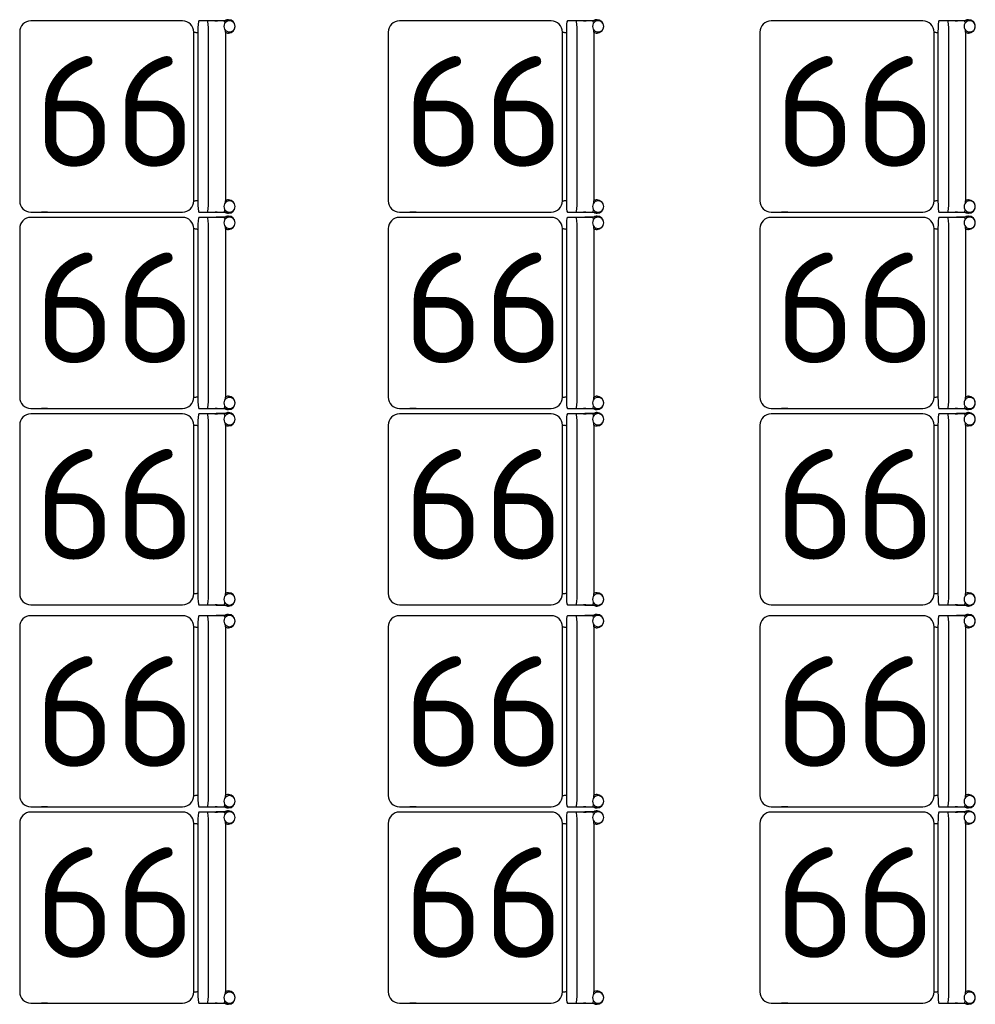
# Model space of a CAD drawing. Header units: millimetres. Extents: x 151654 to 877351, y 70322 to 154322.
# Tile 140 of 173: x 380825 to 382985, y 96958 to 99184. Entities that reach past the tile are written whole.
import ezdxf

# ---------------------------------------------------------------- set-up
doc = ezdxf.new("R2010")
doc.units = ezdxf.units.MM
doc.layers.add('Tech_equipment_001', color=3, linetype='Continuous', lineweight=30)
doc.styles.add('GOST', font='isocpeur.ttf')

msp = doc.modelspace()

# ---------------------------------------------------------------- linework, layer by layer
at = {"layer": 'Tech_equipment_001', "color": 152}
for p, q in [((381192.8, 99180.6), (380849.9, 99180.6)), ((380887.6, 99180.8), (380887.6, 99180.8)), ((381249.2, 99180.6), (381229.3, 99180.6)), ((381287.2, 99180.6), (381249.2, 99180.6)), ((381265.8, 99180.8), (381271.5, 99180.8)), ((381298.8, 99181.1), (381268.6, 99181.1)), ((382026.1, 99180.6), (381683.2, 99180.6)), ((381720.9, 99180.8), (381720.9, 99180.8)), ((382082.5, 99180.6), (382062.5, 99180.6)), ((382120.4, 99180.6), (382082.5, 99180.6)), ((382099, 99180.8), (382104.7, 99180.8)), ((382132.1, 99181.1), (382101.9, 99181.1)), ((382866.1, 99180.6), (382523.2, 99180.6)), ((382560.9, 99180.8), (382560.9, 99180.8)), ((382922.5, 99180.6), (382902.5, 99180.6)), ((382960.4, 99180.6), (382922.5, 99180.6)), ((382939, 99180.8), (382944.7, 99180.8)), ((382972.1, 99181.1), (382941.9, 99181.1)), ((380824.5, 99155.2), (380824.5, 98774.2)), ((381218.2, 98774.2), (381218.2, 99155.2)), ((381227.1, 99155.2), (381227.1, 98774.2)), ((381251.4, 98774.2), (381251.4, 99155.2)), ((381289.4, 99155.2), (381289.4, 98774.2)), ((381657.8, 99155.2), (381657.8, 98774.2)), ((382051.5, 98774.2), (382051.5, 99155.2)), ((382060.3, 99155.2), (382060.3, 98774.2)), ((382084.7, 98774.2), (382084.7, 99155.2)), ((382122.6, 99155.2), (382122.6, 98774.2)), ((382497.8, 99155.2), (382497.8, 98774.2)), ((382891.5, 98774.2), (382891.5, 99155.2)), ((382900.3, 99155.2), (382900.3, 98774.2)), ((382924.7, 98774.2), (382924.7, 99155.2)), ((382962.6, 99155.2), (382962.6, 98774.2)), ((380849.9, 98748.8), (381192.8, 98748.8)), ((380887.6, 98748.8), (380887.6, 98748.8)), ((381229.3, 98748.8), (381249.2, 98748.8)), ((381249.2, 98748.8), (381287.2, 98748.8)), ((381271.1, 98748.8), (381266.2, 98748.8)), ((381268.6, 98748.5), (381298.8, 98748.5)), ((381683.2, 98748.8), (382026.1, 98748.8)), ((381720.9, 98748.8), (381720.9, 98748.8)), ((382062.5, 98748.8), (382082.5, 98748.8)), ((382082.5, 98748.8), (382120.4, 98748.8)), ((382104.3, 98748.8), (382099.4, 98748.8)), ((382101.9, 98748.5), (382132.1, 98748.5)), ((382523.2, 98748.8), (382866.1, 98748.8)), ((382560.9, 98748.8), (382560.9, 98748.8)), ((382902.5, 98748.8), (382922.5, 98748.8)), ((382922.5, 98748.8), (382960.4, 98748.8)), ((382944.3, 98748.8), (382939.4, 98748.8)), ((382941.9, 98748.5), (382972.1, 98748.5)), ((381192.8, 98736.6), (380849.9, 98736.6)), ((380887.6, 98736.8), (380887.6, 98736.8)), ((381249.2, 98736.6), (381229.3, 98736.6)), ((381287.2, 98736.6), (381249.2, 98736.6)), ((381265.8, 98736.8), (381271.5, 98736.8)), ((381298.8, 98737.1), (381268.6, 98737.1)), ((382026.1, 98736.6), (381683.2, 98736.6)), ((381720.9, 98736.8), (381720.9, 98736.8)), ((382082.5, 98736.6), (382062.5, 98736.6)), ((382120.4, 98736.6), (382082.5, 98736.6)), ((382099, 98736.8), (382104.7, 98736.8)), ((382132.1, 98737.1), (382101.9, 98737.1)), ((382866.1, 98736.6), (382523.2, 98736.6)), ((382560.9, 98736.8), (382560.9, 98736.8)), ((382922.5, 98736.6), (382902.5, 98736.6)), ((382960.4, 98736.6), (382922.5, 98736.6)), ((382939, 98736.8), (382944.7, 98736.8)), ((382972.1, 98737.1), (382941.9, 98737.1)), ((380824.5, 98711.2), (380824.5, 98330.2)), ((381218.2, 98330.2), (381218.2, 98711.2)), ((381227.1, 98711.2), (381227.1, 98330.2)), ((381251.4, 98330.2), (381251.4, 98711.2)), ((381289.4, 98711.2), (381289.4, 98330.2)), ((381657.8, 98711.2), (381657.8, 98330.2)), ((382051.5, 98330.2), (382051.5, 98711.2)), ((382060.3, 98711.2), (382060.3, 98330.2)), ((382084.7, 98330.2), (382084.7, 98711.2)), ((382122.6, 98711.2), (382122.6, 98330.2)), ((382497.8, 98711.2), (382497.8, 98330.2)), ((382891.5, 98330.2), (382891.5, 98711.2)), ((382900.3, 98711.2), (382900.3, 98330.2)), ((382924.7, 98330.2), (382924.7, 98711.2)), ((382962.6, 98711.2), (382962.6, 98330.2)), ((380849.9, 98304.8), (381192.8, 98304.8)), ((380887.6, 98304.8), (380887.6, 98304.8)), ((381229.3, 98304.8), (381249.2, 98304.8)), ((381249.2, 98304.8), (381287.2, 98304.8)), ((381271.1, 98304.8), (381266.2, 98304.8)), ((381268.6, 98304.5), (381298.8, 98304.5)), ((381683.2, 98304.8), (382026.1, 98304.8)), ((381720.9, 98304.8), (381720.9, 98304.8)), ((382062.5, 98304.8), (382082.5, 98304.8)), ((382082.5, 98304.8), (382120.4, 98304.8)), ((382104.3, 98304.8), (382099.4, 98304.8)), ((382101.9, 98304.5), (382132.1, 98304.5)), ((382523.2, 98304.8), (382866.1, 98304.8)), ((382560.9, 98304.8), (382560.9, 98304.8)), ((382902.5, 98304.8), (382922.5, 98304.8)), ((382922.5, 98304.8), (382960.4, 98304.8)), ((382944.3, 98304.8), (382939.4, 98304.8)), ((382941.9, 98304.5), (382972.1, 98304.5)), ((381192.8, 98292.6), (380849.9, 98292.6)), ((380887.6, 98292.8), (380887.6, 98292.8)), ((381249.2, 98292.6), (381229.3, 98292.6)), ((381287.2, 98292.6), (381249.2, 98292.6)), ((381265.8, 98292.8), (381271.5, 98292.8)), ((381298.8, 98293.1), (381268.6, 98293.1)), ((382026.1, 98292.6), (381683.2, 98292.6)), ((381720.9, 98292.8), (381720.9, 98292.8)), ((382082.5, 98292.6), (382062.5, 98292.6)), ((382120.4, 98292.6), (382082.5, 98292.6)), ((382099, 98292.8), (382104.7, 98292.8)), ((382132.1, 98293.1), (382101.9, 98293.1)), ((382866.1, 98292.6), (382523.2, 98292.6)), ((382560.9, 98292.8), (382560.9, 98292.8)), ((382922.5, 98292.6), (382902.5, 98292.6)), ((382960.4, 98292.6), (382922.5, 98292.6)), ((382939, 98292.8), (382944.7, 98292.8)), ((382972.1, 98293.1), (382941.9, 98293.1)), ((380824.5, 98267.2), (380824.5, 97886.2)), ((381218.2, 97886.2), (381218.2, 98267.2)), ((381227.1, 98267.2), (381227.1, 97886.2)), ((381251.4, 97886.2), (381251.4, 98267.2)), ((381289.4, 98267.2), (381289.4, 97886.2)), ((381657.8, 98267.2), (381657.8, 97886.2)), ((382051.5, 97886.2), (382051.5, 98267.2)), ((382060.3, 98267.2), (382060.3, 97886.2)), ((382084.7, 97886.2), (382084.7, 98267.2)), ((382122.6, 98267.2), (382122.6, 97886.2)), ((382497.8, 98267.2), (382497.8, 97886.2)), ((382891.5, 97886.2), (382891.5, 98267.2)), ((382900.3, 98267.2), (382900.3, 97886.2)), ((382924.7, 97886.2), (382924.7, 98267.2)), ((382962.6, 98267.2), (382962.6, 97886.2)), ((380849.9, 97860.8), (381192.8, 97860.8)), ((380887.6, 97860.8), (380887.6, 97860.8)), ((381229.3, 97860.8), (381249.2, 97860.8)), ((381249.2, 97860.8), (381287.2, 97860.8)), ((381271.1, 97860.8), (381266.2, 97860.8)), ((381268.6, 97860.5), (381298.8, 97860.5)), ((381683.2, 97860.8), (382026.1, 97860.8)), ((381720.9, 97860.8), (381720.9, 97860.8)), ((382062.5, 97860.8), (382082.5, 97860.8)), ((382082.5, 97860.8), (382120.4, 97860.8)), ((382104.3, 97860.8), (382099.4, 97860.8)), ((382101.9, 97860.5), (382132.1, 97860.5)), ((382523.2, 97860.8), (382866.1, 97860.8)), ((382560.9, 97860.8), (382560.9, 97860.8)), ((382902.5, 97860.8), (382922.5, 97860.8)), ((382922.5, 97860.8), (382960.4, 97860.8)), ((382944.3, 97860.8), (382939.4, 97860.8)), ((382941.9, 97860.5), (382972.1, 97860.5)), ((381192.8, 97836.4), (380849.9, 97836.4)), ((380887.6, 97836.6), (380887.6, 97836.6)), ((381249.2, 97836.4), (381229.3, 97836.4)), ((381287.2, 97836.4), (381249.2, 97836.4)), ((381265.8, 97836.6), (381271.5, 97836.6)), ((381298.8, 97836.9), (381268.6, 97836.9)), ((382026.1, 97836.4), (381683.2, 97836.4)), ((381720.9, 97836.6), (381720.9, 97836.6)), ((382082.5, 97836.4), (382062.5, 97836.4)), ((382120.4, 97836.4), (382082.5, 97836.4)), ((382099, 97836.6), (382104.7, 97836.6)), ((382132.1, 97836.9), (382101.9, 97836.9)), ((382866.1, 97836.4), (382523.2, 97836.4)), ((382560.9, 97836.6), (382560.9, 97836.6)), ((382922.5, 97836.4), (382902.5, 97836.4)), ((382960.4, 97836.4), (382922.5, 97836.4)), ((382939, 97836.6), (382944.7, 97836.6)), ((382972.1, 97836.9), (382941.9, 97836.9)), ((380824.5, 97811), (380824.5, 97430)), ((381218.2, 97430), (381218.2, 97811)), ((381227.1, 97811), (381227.1, 97430)), ((381251.4, 97430), (381251.4, 97811)), ((381289.4, 97811), (381289.4, 97430)), ((381657.8, 97811), (381657.8, 97430)), ((382051.5, 97430), (382051.5, 97811)), ((382060.3, 97811), (382060.3, 97430)), ((382084.7, 97430), (382084.7, 97811)), ((382122.6, 97811), (382122.6, 97430)), ((382497.8, 97811), (382497.8, 97430)), ((382891.5, 97430), (382891.5, 97811)), ((382900.3, 97811), (382900.3, 97430)), ((382924.7, 97430), (382924.7, 97811)), ((382962.6, 97811), (382962.6, 97430)), ((380849.9, 97404.6), (381192.8, 97404.6)), ((381192.8, 97392.4), (380849.9, 97392.4)), ((380887.6, 97404.6), (380887.6, 97404.6)), ((380887.6, 97392.6), (380887.6, 97392.6)), ((381229.3, 97404.6), (381249.2, 97404.6)), ((381249.2, 97392.4), (381229.3, 97392.4)), ((381249.2, 97404.6), (381287.2, 97404.6)), ((381287.2, 97392.4), (381249.2, 97392.4)), ((381265.8, 97392.6), (381271.5, 97392.6)), ((381271.1, 97404.6), (381266.2, 97404.6)), ((381268.6, 97404.3), (381298.8, 97404.3)), ((381298.8, 97392.9), (381268.6, 97392.9)), ((381683.2, 97404.6), (382026.1, 97404.6)), ((382026.1, 97392.4), (381683.2, 97392.4)), ((381720.9, 97404.6), (381720.9, 97404.6)), ((381720.9, 97392.6), (381720.9, 97392.6)), ((382062.5, 97404.6), (382082.5, 97404.6)), ((382082.5, 97392.4), (382062.5, 97392.4)), ((382082.5, 97404.6), (382120.4, 97404.6)), ((382120.4, 97392.4), (382082.5, 97392.4)), ((382099, 97392.6), (382104.7, 97392.6)), ((382104.3, 97404.6), (382099.4, 97404.6)), ((382101.9, 97404.3), (382132.1, 97404.3)), ((382132.1, 97392.9), (382101.9, 97392.9)), ((382523.2, 97404.6), (382866.1, 97404.6)), ((382866.1, 97392.4), (382523.2, 97392.4)), ((382560.9, 97404.6), (382560.9, 97404.6)), ((382560.9, 97392.6), (382560.9, 97392.6)), ((382902.5, 97404.6), (382922.5, 97404.6)), ((382922.5, 97392.4), (382902.5, 97392.4)), ((382922.5, 97404.6), (382960.4, 97404.6)), ((382960.4, 97392.4), (382922.5, 97392.4)), ((382939, 97392.6), (382944.7, 97392.6)), ((382944.3, 97404.6), (382939.4, 97404.6)), ((382941.9, 97404.3), (382972.1, 97404.3)), ((382972.1, 97392.9), (382941.9, 97392.9)), ((380824.5, 97367), (380824.5, 96986)), ((381218.2, 96986), (381218.2, 97367)), ((381227.1, 97367), (381227.1, 96986)), ((381251.4, 96986), (381251.4, 97367)), ((381289.4, 97367), (381289.4, 96986)), ((381657.8, 97367), (381657.8, 96986)), ((382051.5, 96986), (382051.5, 97367)), ((382060.3, 97367), (382060.3, 96986)), ((382084.7, 96986), (382084.7, 97367)), ((382122.6, 97367), (382122.6, 96986)), ((382497.8, 97367), (382497.8, 96986)), ((382891.5, 96986), (382891.5, 97367)), ((382900.3, 97367), (382900.3, 96986)), ((382924.7, 96986), (382924.7, 97367)), ((382962.6, 97367), (382962.6, 96986)), ((380849.9, 96960.6), (381192.8, 96960.6)), ((380887.6, 96960.6), (380887.6, 96960.6)), ((381229.3, 96960.6), (381249.2, 96960.6)), ((381249.2, 96960.6), (381287.2, 96960.6)), ((381271.1, 96960.6), (381266.2, 96960.6)), ((381268.6, 96960.3), (381298.8, 96960.3)), ((381683.2, 96960.6), (382026.1, 96960.6)), ((381720.9, 96960.6), (381720.9, 96960.6)), ((382062.5, 96960.6), (382082.5, 96960.6)), ((382082.5, 96960.6), (382120.4, 96960.6)), ((382104.3, 96960.6), (382099.4, 96960.6)), ((382101.9, 96960.3), (382132.1, 96960.3)), ((382523.2, 96960.6), (382866.1, 96960.6)), ((382560.9, 96960.6), (382560.9, 96960.6)), ((382902.5, 96960.6), (382922.5, 96960.6)), ((382922.5, 96960.6), (382960.4, 96960.6)), ((382944.3, 96960.6), (382939.4, 96960.6)), ((382941.9, 96960.3), (382972.1, 96960.3))]:
    msp.add_line(p, q, dxfattribs=at)
at = {"layer": 'Tech_equipment_001', "color": 152, "flags": 128}
for points in [[(381218.2, 99155.2), (381219.7, 99155.2), (381221.3, 99155.1), (381222.8, 99154.9), (381224.3, 99154.7), (381225.8, 99154.4), (381227.1, 99154.1)], [(382051.5, 99155.2), (382053, 99155.2), (382054.5, 99155.1), (382056, 99154.9), (382057.5, 99154.7), (382059, 99154.4), (382060.3, 99154.1)], [(382891.5, 99155.2), (382893, 99155.2), (382894.5, 99155.1), (382896, 99154.9), (382897.5, 99154.7), (382899, 99154.4), (382900.3, 99154.1)], [(381218.2, 98774.2), (381219.7, 98774.2), (381221.3, 98774.3), (381222.8, 98774.5), (381224.3, 98774.7), (381225.8, 98775), (381227.1, 98775.2)], [(382051.5, 98774.2), (382053, 98774.2), (382054.5, 98774.3), (382056, 98774.5), (382057.5, 98774.7), (382059, 98775), (382060.3, 98775.2)], [(382891.5, 98774.2), (382893, 98774.2), (382894.5, 98774.3), (382896, 98774.5), (382897.5, 98774.7), (382899, 98775), (382900.3, 98775.2)], [(380887.6, 98748.5), (380873.6, 98748.5)], [(381720.9, 98748.5), (381706.8, 98748.5)], [(382560.9, 98748.5), (382546.8, 98748.5)], [(381218.2, 98711.2), (381219.7, 98711.2), (381221.3, 98711.1), (381222.8, 98710.9), (381224.3, 98710.7), (381225.8, 98710.4), (381227.1, 98710.1)], [(382051.5, 98711.2), (382053, 98711.2), (382054.5, 98711.1), (382056, 98710.9), (382057.5, 98710.7), (382059, 98710.4), (382060.3, 98710.1)], [(382891.5, 98711.2), (382893, 98711.2), (382894.5, 98711.1), (382896, 98710.9), (382897.5, 98710.7), (382899, 98710.4), (382900.3, 98710.1)], [(381218.2, 98330.2), (381219.7, 98330.2), (381221.3, 98330.3), (381222.8, 98330.5), (381224.3, 98330.7), (381225.8, 98331), (381227.1, 98331.2)], [(382051.5, 98330.2), (382053, 98330.2), (382054.5, 98330.3), (382056, 98330.5), (382057.5, 98330.7), (382059, 98331), (382060.3, 98331.2)], [(382891.5, 98330.2), (382893, 98330.2), (382894.5, 98330.3), (382896, 98330.5), (382897.5, 98330.7), (382899, 98331), (382900.3, 98331.2)], [(380887.6, 98304.5), (380873.6, 98304.5)], [(381720.9, 98304.5), (381706.8, 98304.5)], [(382560.9, 98304.5), (382546.8, 98304.5)], [(381218.2, 98267.2), (381219.7, 98267.2), (381221.3, 98267.1), (381222.8, 98266.9), (381224.3, 98266.7), (381225.8, 98266.4), (381227.1, 98266.1)], [(382051.5, 98267.2), (382053, 98267.2), (382054.5, 98267.1), (382056, 98266.9), (382057.5, 98266.7), (382059, 98266.4), (382060.3, 98266.1)], [(382891.5, 98267.2), (382893, 98267.2), (382894.5, 98267.1), (382896, 98266.9), (382897.5, 98266.7), (382899, 98266.4), (382900.3, 98266.1)], [(381218.2, 97886.2), (381219.7, 97886.2), (381221.3, 97886.3), (381222.8, 97886.5), (381224.3, 97886.7), (381225.8, 97887), (381227.1, 97887.2)], [(382051.5, 97886.2), (382053, 97886.2), (382054.5, 97886.3), (382056, 97886.5), (382057.5, 97886.7), (382059, 97887), (382060.3, 97887.2)], [(382891.5, 97886.2), (382893, 97886.2), (382894.5, 97886.3), (382896, 97886.5), (382897.5, 97886.7), (382899, 97887), (382900.3, 97887.2)], [(380887.6, 97860.5), (380873.6, 97860.5)], [(381720.9, 97860.5), (381706.8, 97860.5)], [(382560.9, 97860.5), (382546.8, 97860.5)], [(381218.2, 97811), (381219.7, 97811), (381221.3, 97810.9), (381222.8, 97810.7), (381224.3, 97810.5), (381225.8, 97810.2), (381227.1, 97809.9)], [(382051.5, 97811), (382053, 97811), (382054.5, 97810.9), (382056, 97810.7), (382057.5, 97810.5), (382059, 97810.2), (382060.3, 97809.9)], [(382891.5, 97811), (382893, 97811), (382894.5, 97810.9), (382896, 97810.7), (382897.5, 97810.5), (382899, 97810.2), (382900.3, 97809.9)], [(381218.2, 97430), (381219.7, 97430), (381221.3, 97430.1), (381222.8, 97430.3), (381224.3, 97430.5), (381225.8, 97430.8), (381227.1, 97431)], [(382051.5, 97430), (382053, 97430), (382054.5, 97430.1), (382056, 97430.3), (382057.5, 97430.5), (382059, 97430.8), (382060.3, 97431)], [(382891.5, 97430), (382893, 97430), (382894.5, 97430.1), (382896, 97430.3), (382897.5, 97430.5), (382899, 97430.8), (382900.3, 97431)], [(380887.6, 97404.3), (380873.6, 97404.3)], [(381720.9, 97404.3), (381706.8, 97404.3)], [(382560.9, 97404.3), (382546.8, 97404.3)], [(381218.2, 97367), (381219.7, 97367), (381221.3, 97366.9), (381222.8, 97366.7), (381224.3, 97366.5), (381225.8, 97366.2), (381227.1, 97365.9)], [(382051.5, 97367), (382053, 97367), (382054.5, 97366.9), (382056, 97366.7), (382057.5, 97366.5), (382059, 97366.2), (382060.3, 97365.9)], [(382891.5, 97367), (382893, 97367), (382894.5, 97366.9), (382896, 97366.7), (382897.5, 97366.5), (382899, 97366.2), (382900.3, 97365.9)], [(381218.2, 96986), (381219.7, 96986), (381221.3, 96986.1), (381222.8, 96986.3), (381224.3, 96986.5), (381225.8, 96986.8), (381227.1, 96987)], [(382051.5, 96986), (382053, 96986), (382054.5, 96986.1), (382056, 96986.3), (382057.5, 96986.5), (382059, 96986.8), (382060.3, 96987)], [(382891.5, 96986), (382893, 96986), (382894.5, 96986.1), (382896, 96986.3), (382897.5, 96986.5), (382899, 96986.8), (382900.3, 96987)], [(380887.6, 96960.3), (380873.6, 96960.3)], [(381720.9, 96960.3), (381706.8, 96960.3)], [(382560.9, 96960.3), (382546.8, 96960.3)]]:
    msp.add_lwpolyline(points, dxfattribs=at)
at = {"layer": 'Tech_equipment_001', "color": 152}
for centre, radius, start, end in [((380849.9, 99155.2), 25.4, 90, 180), ((381192.8, 99155.2), 25.4, 0, 90), ((381296.4, 99168.4), 15.1, 90, 120), ((381296.4, 99168.4), 15.1, 270, 90), ((381683.2, 99155.2), 25.4, 90, 180), ((382026.1, 99155.2), 25.4, 0, 90), ((382129.6, 99168.4), 15.1, 90, 120), ((382129.6, 99168.4), 15.1, 270, 90), ((382523.2, 99155.2), 25.4, 90, 180), ((382866.1, 99155.2), 25.4, 0, 90), ((382969.6, 99168.4), 15.1, 90, 120), ((382969.6, 99168.4), 15.1, 270, 90), ((381296.4, 99168.4), 15.1, 242.1834, 270), ((382129.6, 99168.4), 15.1, 242.1834, 270), ((382969.6, 99168.4), 15.1, 242.1834, 270), ((380849.9, 98774.2), 25.4, 180, 270), ((381192.8, 98774.2), 25.4, 270, 0), ((381296.4, 98761.2), 15.1, 90, 117.8166), ((381296.4, 98761.2), 15.1, 270, 90), ((381683.2, 98774.2), 25.4, 180, 270), ((382026.1, 98774.2), 25.4, 270, 0), ((382129.6, 98761.2), 15.1, 90, 117.8166), ((382129.6, 98761.2), 15.1, 270, 90), ((382523.2, 98774.2), 25.4, 180, 270), ((382866.1, 98774.2), 25.4, 270, 0), ((382969.6, 98761.2), 15.1, 90, 117.8166), ((382969.6, 98761.2), 15.1, 270, 90), ((381296.4, 98761.2), 15.1, 240, 270), ((382129.6, 98761.2), 15.1, 240, 270), ((382969.6, 98761.2), 15.1, 240, 270), ((380849.9, 98711.2), 25.4, 90, 180), ((381192.8, 98711.2), 25.4, 0, 90), ((381296.4, 98724.4), 15.1, 90, 120), ((381296.4, 98724.4), 15.1, 270, 90), ((381683.2, 98711.2), 25.4, 90, 180), ((382026.1, 98711.2), 25.4, 0, 90), ((382129.6, 98724.4), 15.1, 90, 120), ((382129.6, 98724.4), 15.1, 270, 90), ((382523.2, 98711.2), 25.4, 90, 180), ((382866.1, 98711.2), 25.4, 0, 90), ((382969.6, 98724.4), 15.1, 90, 120), ((382969.6, 98724.4), 15.1, 270, 90), ((381296.4, 98724.4), 15.1, 242.1834, 270), ((382129.6, 98724.4), 15.1, 242.1834, 270), ((382969.6, 98724.4), 15.1, 242.1834, 270), ((380849.9, 98330.2), 25.4, 180, 270), ((381192.8, 98330.2), 25.4, 270, 0), ((381296.4, 98317.2), 15.1, 90, 117.8166), ((381296.4, 98317.2), 15.1, 270, 90), ((381683.2, 98330.2), 25.4, 180, 270), ((382026.1, 98330.2), 25.4, 270, 0), ((382129.6, 98317.2), 15.1, 90, 117.8166), ((382129.6, 98317.2), 15.1, 270, 90), ((382523.2, 98330.2), 25.4, 180, 270), ((382866.1, 98330.2), 25.4, 270, 0), ((382969.6, 98317.2), 15.1, 90, 117.8166), ((382969.6, 98317.2), 15.1, 270, 90), ((381296.4, 98317.2), 15.1, 240, 270), ((382129.6, 98317.2), 15.1, 240, 270), ((382969.6, 98317.2), 15.1, 240, 270), ((380849.9, 98267.2), 25.4, 90, 180), ((381192.8, 98267.2), 25.4, 0, 90), ((381296.4, 98280.4), 15.1, 90, 120), ((381296.4, 98280.4), 15.1, 270, 90), ((381683.2, 98267.2), 25.4, 90, 180), ((382026.1, 98267.2), 25.4, 0, 90), ((382129.6, 98280.4), 15.1, 90, 120), ((382129.6, 98280.4), 15.1, 270, 90), ((382523.2, 98267.2), 25.4, 90, 180), ((382866.1, 98267.2), 25.4, 0, 90), ((382969.6, 98280.4), 15.1, 90, 120), ((382969.6, 98280.4), 15.1, 270, 90), ((381296.4, 98280.4), 15.1, 242.1834, 270), ((382129.6, 98280.4), 15.1, 242.1834, 270), ((382969.6, 98280.4), 15.1, 242.1834, 270), ((380849.9, 97886.2), 25.4, 180, 270), ((381192.8, 97886.2), 25.4, 270, 0), ((381296.4, 97873.2), 15.1, 90, 117.8166), ((381296.4, 97873.2), 15.1, 270, 90), ((381683.2, 97886.2), 25.4, 180, 270), ((382026.1, 97886.2), 25.4, 270, 0), ((382129.6, 97873.2), 15.1, 90, 117.8166), ((382129.6, 97873.2), 15.1, 270, 90), ((382523.2, 97886.2), 25.4, 180, 270), ((382866.1, 97886.2), 25.4, 270, 0), ((382969.6, 97873.2), 15.1, 90, 117.8166), ((382969.6, 97873.2), 15.1, 270, 90), ((381296.4, 97873.2), 15.1, 240, 270), ((382129.6, 97873.2), 15.1, 240, 270), ((382969.6, 97873.2), 15.1, 240, 270), ((380849.9, 97811), 25.4, 90, 180), ((381192.8, 97811), 25.4, 0, 90), ((381296.4, 97824.2), 15.1, 90, 120), ((381296.4, 97824.2), 15.1, 270, 90), ((381683.2, 97811), 25.4, 90, 180), ((382026.1, 97811), 25.4, 0, 90), ((382129.6, 97824.2), 15.1, 90, 120), ((382129.6, 97824.2), 15.1, 270, 90), ((382523.2, 97811), 25.4, 90, 180), ((382866.1, 97811), 25.4, 0, 90), ((382969.6, 97824.2), 15.1, 90, 120), ((382969.6, 97824.2), 15.1, 270, 90), ((381296.4, 97824.2), 15.1, 242.1834, 270), ((382129.6, 97824.2), 15.1, 242.1834, 270), ((382969.6, 97824.2), 15.1, 242.1834, 270), ((380849.9, 97430), 25.4, 180, 270), ((381192.8, 97430), 25.4, 270, 0), ((381296.4, 97417), 15.1, 90, 117.8166), ((381296.4, 97417), 15.1, 270, 90), ((381683.2, 97430), 25.4, 180, 270), ((382026.1, 97430), 25.4, 270, 0), ((382129.6, 97417), 15.1, 90, 117.8166), ((382129.6, 97417), 15.1, 270, 90), ((382523.2, 97430), 25.4, 180, 270), ((382866.1, 97430), 25.4, 270, 0), ((382969.6, 97417), 15.1, 90, 117.8166), ((382969.6, 97417), 15.1, 270, 90), ((380849.9, 97367), 25.4, 90, 180), ((381192.8, 97367), 25.4, 0, 90), ((381296.4, 97417), 15.1, 240, 270), ((381296.4, 97380.2), 15.1, 90, 120), ((381296.4, 97380.2), 15.1, 270, 90), ((381683.2, 97367), 25.4, 90, 180), ((382026.1, 97367), 25.4, 0, 90), ((382129.6, 97417), 15.1, 240, 270), ((382129.6, 97380.2), 15.1, 90, 120), ((382129.6, 97380.2), 15.1, 270, 90), ((382523.2, 97367), 25.4, 90, 180), ((382866.1, 97367), 25.4, 0, 90), ((382969.6, 97417), 15.1, 240, 270), ((382969.6, 97380.2), 15.1, 90, 120), ((382969.6, 97380.2), 15.1, 270, 90), ((381296.4, 97380.2), 15.1, 242.1834, 270), ((382129.6, 97380.2), 15.1, 242.1834, 270), ((382969.6, 97380.2), 15.1, 242.1834, 270), ((380849.9, 96986), 25.4, 180, 270), ((381192.8, 96986), 25.4, 270, 0), ((381296.4, 96973), 15.1, 90, 117.8166), ((381296.4, 96973), 15.1, 270, 90), ((381683.2, 96986), 25.4, 180, 270), ((382026.1, 96986), 25.4, 270, 0), ((382129.6, 96973), 15.1, 90, 117.8166), ((382129.6, 96973), 15.1, 270, 90), ((382523.2, 96986), 25.4, 180, 270), ((382866.1, 96986), 25.4, 270, 0), ((382969.6, 96973), 15.1, 90, 117.8166), ((382969.6, 96973), 15.1, 270, 90), ((381296.4, 96973), 15.1, 240, 270), ((382129.6, 96973), 15.1, 240, 270), ((382969.6, 96973), 15.1, 240, 270)]:
    msp.add_arc(centre, radius, start, end, dxfattribs=at)
for centre, major_axis, ratio, start_param, end_param in [((381229.3, 99155.2), (0, -25.4), 0.087156, 3.141593, 4.712389), ((381249.2, 99155.2), (0, 25.4), 0.087156, 4.712389, 6.283185), ((381298.8, 99168.4), (0, -12.7), 0.996195, 1.570796, 4.712389), ((381287.2, 99155.2), (0, 25.4), 0.087156, 5.759587, 6.283185), ((382062.5, 99155.2), (0, -25.4), 0.087156, 3.141593, 4.712389), ((382082.5, 99155.2), (0, 25.4), 0.087156, 4.712389, 6.283185), ((382132.1, 99168.4), (0, -12.7), 0.996195, 1.570796, 4.712389), ((382120.4, 99155.2), (0, 25.4), 0.087156, 5.759587, 6.283185), ((382902.5, 99155.2), (0, -25.4), 0.087156, 3.141593, 4.712389), ((382922.5, 99155.2), (0, 25.4), 0.087156, 4.712389, 6.283185), ((382972.1, 99168.4), (0, -12.7), 0.996195, 1.570796, 4.712389), ((382960.4, 99155.2), (0, 25.4), 0.087156, 5.759587, 6.283185), ((381298.8, 99168.4), (0, -12.7), 0.996195, 4.712389, 7.853982), ((381287.2, 99155.2), (0, 25.4), 0.087156, 4.712389, 4.928556), ((382132.1, 99168.4), (0, -12.7), 0.996195, 4.712389, 7.853982), ((382120.4, 99155.2), (0, 25.4), 0.087156, 4.712389, 4.928556), ((382972.1, 99168.4), (0, -12.7), 0.996195, 4.712389, 7.853982), ((382960.4, 99155.2), (0, 25.4), 0.087156, 4.712389, 4.928556), ((381229.3, 98774.2), (0, -25.4), 0.087156, 4.712389, 6.283185), ((381249.2, 98774.2), (0, 25.4), 0.087156, 3.141593, 4.712389), ((381298.8, 98761.2), (0, -12.7), 0.996195, 1.570796, 4.712389), ((381287.2, 98774.2), (0, -25.4), 0.087156, 1.358899, 1.570796), ((382062.5, 98774.2), (0, -25.4), 0.087156, 4.712389, 6.283185), ((382082.5, 98774.2), (0, 25.4), 0.087156, 3.141593, 4.712389), ((382132.1, 98761.2), (0, -12.7), 0.996195, 1.570796, 4.712389), ((382120.4, 98774.2), (0, -25.4), 0.087156, 1.358899, 1.570796), ((382902.5, 98774.2), (0, -25.4), 0.087156, 4.712389, 6.283185), ((382922.5, 98774.2), (0, 25.4), 0.087156, 3.141593, 4.712389), ((382972.1, 98761.2), (0, -12.7), 0.996195, 1.570796, 4.712389), ((382960.4, 98774.2), (0, -25.4), 0.087156, 1.358899, 1.570796), ((381298.8, 98761.2), (0, 12.7), 0.996195, 1.570796, 4.712389), ((381287.2, 98774.2), (0, 25.4), 0.087156, 3.141593, 3.738329), ((382132.1, 98761.2), (0, 12.7), 0.996195, 1.570796, 4.712389), ((382120.4, 98774.2), (0, 25.4), 0.087156, 3.141593, 3.738329), ((382972.1, 98761.2), (0, 12.7), 0.996195, 1.570796, 4.712389), ((382960.4, 98774.2), (0, 25.4), 0.087156, 3.141593, 3.738329), ((381229.3, 98711.2), (0, -25.4), 0.087156, 3.141593, 4.712389), ((381249.2, 98711.2), (0, 25.4), 0.087156, 4.712389, 6.283185), ((381298.8, 98724.4), (0, -12.7), 0.996195, 1.570796, 4.712389), ((381287.2, 98711.2), (0, 25.4), 0.087156, 5.759587, 6.283185), ((382062.5, 98711.2), (0, -25.4), 0.087156, 3.141593, 4.712389), ((382082.5, 98711.2), (0, 25.4), 0.087156, 4.712389, 6.283185), ((382132.1, 98724.4), (0, -12.7), 0.996195, 1.570796, 4.712389), ((382120.4, 98711.2), (0, 25.4), 0.087156, 5.759587, 6.283185), ((382902.5, 98711.2), (0, -25.4), 0.087156, 3.141593, 4.712389), ((382922.5, 98711.2), (0, 25.4), 0.087156, 4.712389, 6.283185), ((382972.1, 98724.4), (0, -12.7), 0.996195, 1.570796, 4.712389), ((382960.4, 98711.2), (0, 25.4), 0.087156, 5.759587, 6.283185), ((381298.8, 98724.4), (0, -12.7), 0.996195, 4.712389, 7.853982), ((381287.2, 98711.2), (0, 25.4), 0.087156, 4.712389, 4.928556), ((382132.1, 98724.4), (0, -12.7), 0.996195, 4.712389, 7.853982), ((382120.4, 98711.2), (0, 25.4), 0.087156, 4.712389, 4.928556), ((382972.1, 98724.4), (0, -12.7), 0.996195, 4.712389, 7.853982), ((382960.4, 98711.2), (0, 25.4), 0.087156, 4.712389, 4.928556), ((381229.3, 98330.2), (0, -25.4), 0.087156, 4.712389, 6.283185), ((381249.2, 98330.2), (0, 25.4), 0.087156, 3.141593, 4.712389), ((381298.8, 98317.2), (0, -12.7), 0.996195, 1.570796, 4.712389), ((381287.2, 98330.2), (0, -25.4), 0.087156, 1.358899, 1.570796), ((382062.5, 98330.2), (0, -25.4), 0.087156, 4.712389, 6.283185), ((382082.5, 98330.2), (0, 25.4), 0.087156, 3.141593, 4.712389), ((382132.1, 98317.2), (0, -12.7), 0.996195, 1.570796, 4.712389), ((382120.4, 98330.2), (0, -25.4), 0.087156, 1.358899, 1.570796), ((382902.5, 98330.2), (0, -25.4), 0.087156, 4.712389, 6.283185), ((382922.5, 98330.2), (0, 25.4), 0.087156, 3.141593, 4.712389), ((382972.1, 98317.2), (0, -12.7), 0.996195, 1.570796, 4.712389), ((382960.4, 98330.2), (0, -25.4), 0.087156, 1.358899, 1.570796), ((381298.8, 98317.2), (0, 12.7), 0.996195, 1.570796, 4.712389), ((381287.2, 98330.2), (0, 25.4), 0.087156, 3.141593, 3.738329), ((382132.1, 98317.2), (0, 12.7), 0.996195, 1.570796, 4.712389), ((382120.4, 98330.2), (0, 25.4), 0.087156, 3.141593, 3.738329), ((382972.1, 98317.2), (0, 12.7), 0.996195, 1.570796, 4.712389), ((382960.4, 98330.2), (0, 25.4), 0.087156, 3.141593, 3.738329), ((381229.3, 98267.2), (0, -25.4), 0.087156, 3.141593, 4.712389), ((381249.2, 98267.2), (0, 25.4), 0.087156, 4.712389, 6.283185), ((381298.8, 98280.4), (0, -12.7), 0.996195, 1.570796, 4.712389), ((381287.2, 98267.2), (0, 25.4), 0.087156, 5.759587, 6.283185), ((382062.5, 98267.2), (0, -25.4), 0.087156, 3.141593, 4.712389), ((382082.5, 98267.2), (0, 25.4), 0.087156, 4.712389, 6.283185), ((382132.1, 98280.4), (0, -12.7), 0.996195, 1.570796, 4.712389), ((382120.4, 98267.2), (0, 25.4), 0.087156, 5.759587, 6.283185), ((382902.5, 98267.2), (0, -25.4), 0.087156, 3.141593, 4.712389), ((382922.5, 98267.2), (0, 25.4), 0.087156, 4.712389, 6.283185), ((382972.1, 98280.4), (0, -12.7), 0.996195, 1.570796, 4.712389), ((382960.4, 98267.2), (0, 25.4), 0.087156, 5.759587, 6.283185), ((381298.8, 98280.4), (0, -12.7), 0.996195, 4.712389, 7.853982), ((381287.2, 98267.2), (0, 25.4), 0.087156, 4.712389, 4.928556), ((382132.1, 98280.4), (0, -12.7), 0.996195, 4.712389, 7.853982), ((382120.4, 98267.2), (0, 25.4), 0.087156, 4.712389, 4.928556), ((382972.1, 98280.4), (0, -12.7), 0.996195, 4.712389, 7.853982), ((382960.4, 98267.2), (0, 25.4), 0.087156, 4.712389, 4.928556), ((381229.3, 97886.2), (0, -25.4), 0.087156, 4.712389, 6.283185), ((381249.2, 97886.2), (0, 25.4), 0.087156, 3.141593, 4.712389), ((381298.8, 97873.2), (0, -12.7), 0.996195, 1.570796, 4.712389), ((381287.2, 97886.2), (0, -25.4), 0.087156, 1.358899, 1.570796), ((382062.5, 97886.2), (0, -25.4), 0.087156, 4.712389, 6.283185), ((382082.5, 97886.2), (0, 25.4), 0.087156, 3.141593, 4.712389), ((382132.1, 97873.2), (0, -12.7), 0.996195, 1.570796, 4.712389), ((382120.4, 97886.2), (0, -25.4), 0.087156, 1.358899, 1.570796), ((382902.5, 97886.2), (0, -25.4), 0.087156, 4.712389, 6.283185), ((382922.5, 97886.2), (0, 25.4), 0.087156, 3.141593, 4.712389), ((382972.1, 97873.2), (0, -12.7), 0.996195, 1.570796, 4.712389), ((382960.4, 97886.2), (0, -25.4), 0.087156, 1.358899, 1.570796), ((381298.8, 97873.2), (0, 12.7), 0.996195, 1.570796, 4.712389), ((381287.2, 97886.2), (0, 25.4), 0.087156, 3.141593, 3.738329), ((382132.1, 97873.2), (0, 12.7), 0.996195, 1.570796, 4.712389), ((382120.4, 97886.2), (0, 25.4), 0.087156, 3.141593, 3.738329), ((382972.1, 97873.2), (0, 12.7), 0.996195, 1.570796, 4.712389), ((382960.4, 97886.2), (0, 25.4), 0.087156, 3.141593, 3.738329), ((381229.3, 97811), (0, -25.4), 0.087156, 3.141593, 4.712389), ((381249.2, 97811), (0, 25.4), 0.087156, 4.712389, 6.283185), ((381298.8, 97824.2), (0, -12.7), 0.996195, 1.570796, 4.712389), ((381287.2, 97811), (0, 25.4), 0.087156, 5.759587, 6.283185), ((382062.5, 97811), (0, -25.4), 0.087156, 3.141593, 4.712389), ((382082.5, 97811), (0, 25.4), 0.087156, 4.712389, 6.283185), ((382132.1, 97824.2), (0, -12.7), 0.996195, 1.570796, 4.712389), ((382120.4, 97811), (0, 25.4), 0.087156, 5.759587, 6.283185), ((382902.5, 97811), (0, -25.4), 0.087156, 3.141593, 4.712389), ((382922.5, 97811), (0, 25.4), 0.087156, 4.712389, 6.283185), ((382972.1, 97824.2), (0, -12.7), 0.996195, 1.570796, 4.712389), ((382960.4, 97811), (0, 25.4), 0.087156, 5.759587, 6.283185), ((381298.8, 97824.2), (0, -12.7), 0.996195, 4.712389, 7.853982), ((381287.2, 97811), (0, 25.4), 0.087156, 4.712389, 4.928556), ((382132.1, 97824.2), (0, -12.7), 0.996195, 4.712389, 7.853982), ((382120.4, 97811), (0, 25.4), 0.087156, 4.712389, 4.928556), ((382972.1, 97824.2), (0, -12.7), 0.996195, 4.712389, 7.853982), ((382960.4, 97811), (0, 25.4), 0.087156, 4.712389, 4.928556), ((381229.3, 97430), (0, -25.4), 0.087156, 4.712389, 6.283185), ((381249.2, 97430), (0, 25.4), 0.087156, 3.141593, 4.712389), ((381298.8, 97417), (0, -12.7), 0.996195, 1.570796, 4.712389), ((381298.8, 97417), (0, 12.7), 0.996195, 1.570796, 4.712389), ((381287.2, 97430), (0, -25.4), 0.087156, 1.358899, 1.570796), ((382062.5, 97430), (0, -25.4), 0.087156, 4.712389, 6.283185), ((382082.5, 97430), (0, 25.4), 0.087156, 3.141593, 4.712389), ((382132.1, 97417), (0, -12.7), 0.996195, 1.570796, 4.712389), ((382132.1, 97417), (0, 12.7), 0.996195, 1.570796, 4.712389), ((382120.4, 97430), (0, -25.4), 0.087156, 1.358899, 1.570796), ((382902.5, 97430), (0, -25.4), 0.087156, 4.712389, 6.283185), ((382922.5, 97430), (0, 25.4), 0.087156, 3.141593, 4.712389), ((382972.1, 97417), (0, -12.7), 0.996195, 1.570796, 4.712389), ((382972.1, 97417), (0, 12.7), 0.996195, 1.570796, 4.712389), ((382960.4, 97430), (0, -25.4), 0.087156, 1.358899, 1.570796), ((381229.3, 97367), (0, -25.4), 0.087156, 3.141593, 4.712389), ((381249.2, 97367), (0, 25.4), 0.087156, 4.712389, 6.283185), ((381298.8, 97380.2), (0, -12.7), 0.996195, 1.570796, 4.712389), ((381287.2, 97430), (0, 25.4), 0.087156, 3.141593, 3.738329), ((381287.2, 97367), (0, 25.4), 0.087156, 5.759587, 6.283185), ((382062.5, 97367), (0, -25.4), 0.087156, 3.141593, 4.712389), ((382082.5, 97367), (0, 25.4), 0.087156, 4.712389, 6.283185), ((382132.1, 97380.2), (0, -12.7), 0.996195, 1.570796, 4.712389), ((382120.4, 97430), (0, 25.4), 0.087156, 3.141593, 3.738329), ((382120.4, 97367), (0, 25.4), 0.087156, 5.759587, 6.283185), ((382902.5, 97367), (0, -25.4), 0.087156, 3.141593, 4.712389), ((382922.5, 97367), (0, 25.4), 0.087156, 4.712389, 6.283185), ((382972.1, 97380.2), (0, -12.7), 0.996195, 1.570796, 4.712389), ((382960.4, 97430), (0, 25.4), 0.087156, 3.141593, 3.738329), ((382960.4, 97367), (0, 25.4), 0.087156, 5.759587, 6.283185), ((381298.8, 97380.2), (0, -12.7), 0.996195, 4.712389, 7.853982), ((381287.2, 97367), (0, 25.4), 0.087156, 4.712389, 4.928556), ((382132.1, 97380.2), (0, -12.7), 0.996195, 4.712389, 7.853982), ((382120.4, 97367), (0, 25.4), 0.087156, 4.712389, 4.928556), ((382972.1, 97380.2), (0, -12.7), 0.996195, 4.712389, 7.853982), ((382960.4, 97367), (0, 25.4), 0.087156, 4.712389, 4.928556), ((381229.3, 96986), (0, -25.4), 0.087156, 4.712389, 6.283185), ((381249.2, 96986), (0, 25.4), 0.087156, 3.141593, 4.712389), ((381298.8, 96973), (0, -12.7), 0.996195, 1.570796, 4.712389), ((381298.8, 96973), (0, 12.7), 0.996195, 1.570796, 4.712389), ((381287.2, 96986), (0, -25.4), 0.087156, 1.358899, 1.570796), ((382062.5, 96986), (0, -25.4), 0.087156, 4.712389, 6.283185), ((382082.5, 96986), (0, 25.4), 0.087156, 3.141593, 4.712389), ((382132.1, 96973), (0, -12.7), 0.996195, 1.570796, 4.712389), ((382132.1, 96973), (0, 12.7), 0.996195, 1.570796, 4.712389), ((382120.4, 96986), (0, -25.4), 0.087156, 1.358899, 1.570796), ((382902.5, 96986), (0, -25.4), 0.087156, 4.712389, 6.283185), ((382922.5, 96986), (0, 25.4), 0.087156, 3.141593, 4.712389), ((382972.1, 96973), (0, -12.7), 0.996195, 1.570796, 4.712389), ((382972.1, 96973), (0, 12.7), 0.996195, 1.570796, 4.712389), ((382960.4, 96986), (0, -25.4), 0.087156, 1.358899, 1.570796), ((381287.2, 96986), (0, 25.4), 0.087156, 3.141593, 3.738329), ((382120.4, 96986), (0, 25.4), 0.087156, 3.141593, 3.738329), ((382960.4, 96986), (0, 25.4), 0.087156, 3.141593, 3.738329)]:
    msp.add_ellipse(centre, major_axis=major_axis, ratio=ratio, start_param=start_param, end_param=end_param, dxfattribs=at)
for points in [[(381266.4, 99180.9), (381266.5, 99181), (381267.1, 99181), (381268.5, 99181.2), (381269.9, 99181.1), (381270.8, 99180.9)], [(382099.7, 99180.9), (382099.7, 99181), (382100.3, 99181), (382101.8, 99181.2), (382103.2, 99181.1), (382104.1, 99180.9)], [(382939.7, 99180.9), (382939.8, 99181), (382940.3, 99181), (382941.8, 99181.2), (382943.2, 99181.1), (382944.1, 99180.9)], [(381270.8, 98748.7), (381270.7, 98748.7), (381270.2, 98748.6), (381268.7, 98748.5), (381267.3, 98748.6), (381266.4, 98748.7)], [(382104.1, 98748.7), (382104, 98748.7), (382103.4, 98748.6), (382102, 98748.5), (382100.6, 98748.6), (382099.7, 98748.7)], [(382944.1, 98748.7), (382944, 98748.7), (382943.4, 98748.6), (382942, 98748.5), (382940.6, 98748.6), (382939.7, 98748.7)], [(381266.4, 98736.9), (381266.5, 98737), (381267.1, 98737), (381268.5, 98737.2), (381269.9, 98737.1), (381270.8, 98736.9)], [(382099.7, 98736.9), (382099.7, 98737), (382100.3, 98737), (382101.8, 98737.2), (382103.2, 98737.1), (382104.1, 98736.9)], [(382939.7, 98736.9), (382939.8, 98737), (382940.3, 98737), (382941.8, 98737.2), (382943.2, 98737.1), (382944.1, 98736.9)], [(381270.8, 98304.7), (381270.7, 98304.7), (381270.2, 98304.6), (381268.7, 98304.5), (381267.3, 98304.6), (381266.4, 98304.7)], [(382104.1, 98304.7), (382104, 98304.7), (382103.4, 98304.6), (382102, 98304.5), (382100.6, 98304.6), (382099.7, 98304.7)], [(382944.1, 98304.7), (382944, 98304.7), (382943.4, 98304.6), (382942, 98304.5), (382940.6, 98304.6), (382939.7, 98304.7)], [(381266.4, 98292.9), (381266.5, 98293), (381267.1, 98293), (381268.5, 98293.2), (381269.9, 98293.1), (381270.8, 98292.9)], [(382099.7, 98292.9), (382099.7, 98293), (382100.3, 98293), (382101.8, 98293.2), (382103.2, 98293.1), (382104.1, 98292.9)], [(382939.7, 98292.9), (382939.8, 98293), (382940.3, 98293), (382941.8, 98293.2), (382943.2, 98293.1), (382944.1, 98292.9)], [(381270.8, 97860.7), (381270.7, 97860.7), (381270.2, 97860.6), (381268.7, 97860.5), (381267.3, 97860.6), (381266.4, 97860.7)], [(382104.1, 97860.7), (382104, 97860.7), (382103.4, 97860.6), (382102, 97860.5), (382100.6, 97860.6), (382099.7, 97860.7)], [(382944.1, 97860.7), (382944, 97860.7), (382943.4, 97860.6), (382942, 97860.5), (382940.6, 97860.6), (382939.7, 97860.7)], [(381266.4, 97836.7), (381266.5, 97836.8), (381267.1, 97836.8), (381268.5, 97837), (381269.9, 97836.9), (381270.8, 97836.7)], [(382099.7, 97836.7), (382099.7, 97836.8), (382100.3, 97836.8), (382101.8, 97837), (382103.2, 97836.9), (382104.1, 97836.7)], [(382939.7, 97836.7), (382939.8, 97836.8), (382940.3, 97836.8), (382941.8, 97837), (382943.2, 97836.9), (382944.1, 97836.7)], [(381270.8, 97404.5), (381270.7, 97404.5), (381270.2, 97404.4), (381268.7, 97404.3), (381267.3, 97404.4), (381266.4, 97404.5)], [(381266.4, 97392.7), (381266.5, 97392.8), (381267.1, 97392.8), (381268.5, 97393), (381269.9, 97392.9), (381270.8, 97392.7)], [(382104.1, 97404.5), (382104, 97404.5), (382103.4, 97404.4), (382102, 97404.3), (382100.6, 97404.4), (382099.7, 97404.5)], [(382099.7, 97392.7), (382099.7, 97392.8), (382100.3, 97392.8), (382101.8, 97393), (382103.2, 97392.9), (382104.1, 97392.7)], [(382944.1, 97404.5), (382944, 97404.5), (382943.4, 97404.4), (382942, 97404.3), (382940.6, 97404.4), (382939.7, 97404.5)], [(382939.7, 97392.7), (382939.8, 97392.8), (382940.3, 97392.8), (382941.8, 97393), (382943.2, 97392.9), (382944.1, 97392.7)], [(381270.8, 96960.5), (381270.7, 96960.5), (381270.2, 96960.4), (381268.7, 96960.3), (381267.3, 96960.4), (381266.4, 96960.5)], [(382104.1, 96960.5), (382104, 96960.5), (382103.4, 96960.4), (382102, 96960.3), (382100.6, 96960.4), (382099.7, 96960.5)], [(382944.1, 96960.5), (382944, 96960.5), (382943.4, 96960.4), (382942, 96960.3), (382940.6, 96960.4), (382939.7, 96960.5)]]:
    msp.add_open_spline(points, degree=3, knots=[-0.5555556, -0.5555556, -0.5555556, -0.5555556, -0.5486111, -0.5138889, -0.4444444, -0.4444444, -0.4444444, -0.4444444], dxfattribs=at)

# ---------------------------------------------------------------- texts
at = {"style": 'GOST'}
for p in [(380858.7, 98851.3, 11.2), (381692, 98851.3, 11.2), (382532, 98851.3, 11.2), (380858.7, 98407.3, 11.2), (381692, 98407.3, 11.2), (382532, 98407.3, 11.2), (380858.7, 97963.3, 11.2), (381692, 97963.3, 11.2), (382532, 97963.3, 11.2), (380858.7, 97494.9, 11.2), (381692, 97494.9, 11.2), (382532, 97494.9, 11.2), (380858.7, 97063.1, 11.2), (381692, 97063.1, 11.2), (382532, 97063.1, 11.2)]:
    msp.add_text('66', height=250, dxfattribs=at).set_placement(p)

doc.saveas('drawing.dxf')
